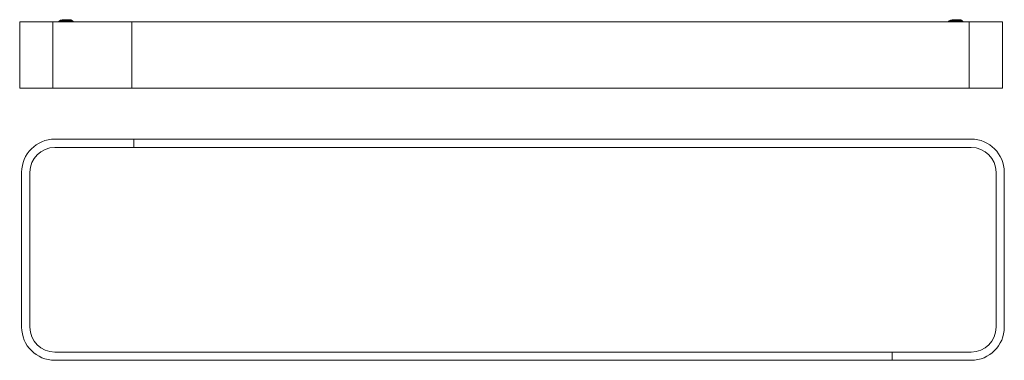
# Model space of a CAD drawing. Header units: millimetres. Extents: x -429 to 462, y -292 to 16.
import ezdxf

# ---------------------------------------------------------------- set-up
doc = ezdxf.new("R2010")
doc.units = ezdxf.units.MM

msp = doc.modelspace()

# ---------------------------------------------------------------- linework, layer by layer
at = {"color": 7, "linetype": 'Continuous', "lineweight": 15}
for p, q in [((-429, 14.48), (460, 14.48)), ((-429, 14.48), (-429, -45.52)), ((-399, 14.48), (-399, -45.52)), ((-393.07, 15.32), (-394.01, 14.48)), ((-393.07, 15.32), (-381.3, 15.32)), ((-383.82, 16.28), (-390.54, 16.28)), ((-380.35, 14.48), (-381.3, 15.32)), ((-327.5, 14.48), (-327.5, -45.52)), ((411.93, 15.32), (410.99, 14.48)), ((411.93, 15.32), (423.7, 15.32)), ((421.18, 16.28), (414.46, 16.28)), ((424.65, 14.48), (423.7, 15.32)), ((430, -45.52), (430, 14.48)), ((460, -45.52), (460, 14.48)), ((460, 14.48), (460, 7.7)), ((460, 5.26), (460, -45.52)), ((460, -45.52), (-429, -45.52)), ((431.78, -91.73), (-397.22, -91.73)), ((-325.72, -99.23), (-325.72, -91.73)), ((431.78, -99.23), (-397.22, -99.23)), ((-427.22, -121.73), (-427.22, -261.73)), ((-419.72, -121.73), (-419.72, -261.73)), ((454.28, -261.73), (454.28, -121.73)), ((461.78, -261.73), (461.78, -121.73)), ((-397.22, -284.23), (431.78, -284.23)), ((360.28, -284.23), (360.28, -291.73)), ((-397.22, -291.73), (431.78, -291.73))]:
    msp.add_line(p, q, dxfattribs=at)
at = {"color": 7, "linetype": 'Continuous', "lineweight": 15, "flags": 128}
for points in [[(-390.54, 16.28), (-392.05, 15.97), (-393.07, 15.32)], [(-381.3, 15.32), (-382.63, 16.09), (-383.82, 16.28)], [(414.46, 16.28), (412.95, 15.97), (411.93, 15.32)], [(423.7, 15.32), (422.37, 16.09), (421.18, 16.28)], [(-429, 8.48), (-429, 8.33), (-429, 7.89), (-429, 7.7)], [(-429, 5.26), (-429, 5.07), (-429, 4.63), (-429, 4.48)], [(460, 8.48), (460, 8.33), (460, 7.89), (460, 7.24), (460, 6.48), (460, 5.71), (460, 5.07), (460, 4.63), (460, 4.48), (460, 4.63), (460, 5.07), (460, 5.26)], [(460, 7.7), (460, 7.89), (460, 8.33), (460, 8.48)], [(460, 8.48), (460, 8.33), (460, 7.89), (460, 7.7)], [(460, 7.7), (460, 7.89), (460, 8.33), (460, 8.48)], [(460, 7.7), (460, 7.61), (460, 7.34), (460, 6.95), (460, 6.48), (460, 6.01), (460, 5.62), (460, 5.35), (460, 5.26), (460, 5.35), (460, 5.62), (460, 6.01), (460, 6.48), (460, 6.95), (460, 7.34), (460, 7.61), (460, 7.7)], [(460, 5.26), (460, 5.07), (460, 4.63), (460, 4.48), (460, 4.63), (460, 5.07), (460, 5.26)]]:
    msp.add_lwpolyline(points, dxfattribs=at)
at = {"color": 7, "linetype": 'Continuous', "lineweight": 15}
for centre, radius, start, end in [((-397.22, -121.73), 30, 90, 180), ((431.78, -121.73), 30, 0, 90), ((-397.22, -121.73), 22.5, 90, 180), ((431.78, -121.73), 22.5, 0, 90), ((-397.22, -261.73), 30, 180, 270), ((-397.22, -261.73), 22.5, 180, 270), ((431.78, -261.73), 30, 270, 0), ((431.78, -261.73), 22.5, 270, 0)]:
    msp.add_arc(centre, radius, start, end, dxfattribs=at)

doc.saveas('drawing.dxf')
